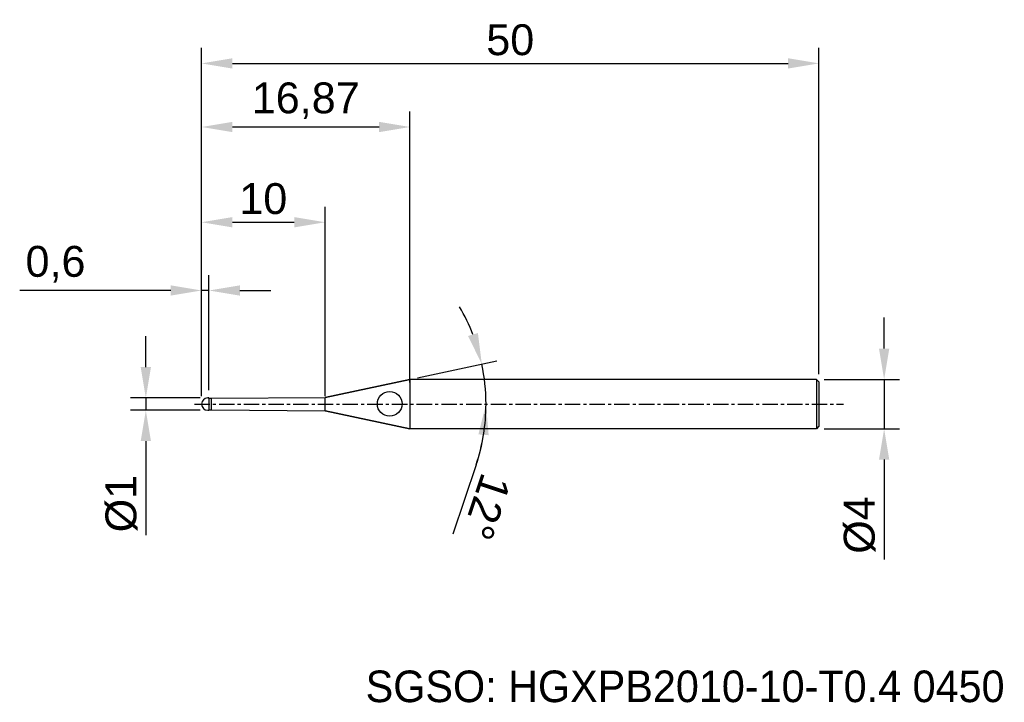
# Model space of a CAD drawing. Header units: millimetres. Extents: x 7879.2 to 7958.9, y 6079.1 to 6134.4.
import ezdxf
from ezdxf.enums import TextEntityAlignment as Align

# ---------------------------------------------------------------- set-up
doc = ezdxf.new("R2010")
doc.units = ezdxf.units.MM
doc.linetypes.add('CENTER', pattern=[2, 1.25, -0.25, 0.25, -0.25])
for name, color, linetype, lineweight in [('1', 4, 'Continuous', 25), ('SK1', 4, 'Continuous', 25), ('SK4', 2, 'Continuous', 25), ('SK6', 5, 'Continuous', 25)]:
    doc.layers.add(name, color=color, linetype=linetype, lineweight=lineweight)
doc.styles.add('MS PGothic', font='txt')
doc.styles.get("Standard").update_dxf_attribs({"font": 'arial.ttf'})
doc.dimstyles.new('ISO-25', dxfattribs={"dimtxt": 2.5, "dimasz": 2.5, "dimexe": 1.25, "dimexo": 0.625, "dimtad": 1, "dimtxsty": 'Standard', "dimcen": 2.5, "dimadec": 0, "dimazin": 0, "dimtfac": 1, "dimtmove": 0, "dimatfit": 3, "dimfxl": 1, "dimarcsym": 0})

# ---------------------------------------------------------------- blocks, each defined once
blk = doc.blocks.new('*D27')
at = {"color": 0, "linetype": 'ByBlock', "lineweight": -2, "transparency": 16777216}
for p, q in [((7949.19, 6107.788), (7949.19, 6110.288)), ((7944.337, 6105.288), (7950.44, 6105.288)), ((7949.19, 6105.288), (7949.19, 6101.288)), ((7944.337, 6101.288), (7950.44, 6101.288)), ((7949.19, 6098.788), (7949.19, 6090.69))]:
    blk.add_line(p, q, dxfattribs=at)
at = {"color": 0, "linetype": 'ByBlock', "transparency": 16777216}
for points in [[(7948.773, 6107.788), (7949.607, 6107.788), (7949.19, 6105.288)], [(7948.773, 6098.788), (7949.607, 6098.788), (7949.19, 6101.288)]]:
    blk.add_solid(points, dxfattribs=at)
at = {"layer": 'Defpoints', "color": 0, "linetype": 'ByBlock', "transparency": 16777216}
for p in [(7943.712, 6105.288), (7943.712, 6101.288), (7949.19, 6101.288)]:
    blk.add_point(p, dxfattribs=at)
at = {"color": 0, "linetype": 'ByBlock', "transparency": 16777216, "insert": (7947.219, 6093.489), "char_height": 2.5, "attachment_point": 5, "rotation": 90}
blk.add_mtext('{\\fArial|b0|i0|c134|p34;%%C}4', dxfattribs=at)
blk = doc.blocks.new('*D28')
at = {"color": 0, "linetype": 'ByBlock', "lineweight": -2, "transparency": 16777216}
for p, q in [((7889.399, 6106.288), (7889.399, 6108.788)), ((7893.787, 6103.788), (7888.149, 6103.788)), ((7889.399, 6103.788), (7889.399, 6102.788)), ((7893.787, 6102.788), (7888.149, 6102.788)), ((7889.399, 6100.288), (7889.399, 6092.662))]:
    blk.add_line(p, q, dxfattribs=at)
at = {"color": 0, "linetype": 'ByBlock', "transparency": 16777216}
for points in [[(7888.982, 6106.288), (7889.816, 6106.288), (7889.399, 6103.788)], [(7888.982, 6100.288), (7889.816, 6100.288), (7889.399, 6102.788)]]:
    blk.add_solid(points, dxfattribs=at)
at = {"layer": 'Defpoints', "color": 0, "linetype": 'ByBlock', "transparency": 16777216}
for p in [(7894.412, 6103.788), (7889.399, 6102.788), (7894.412, 6102.788)]:
    blk.add_point(p, dxfattribs=at)
at = {"color": 0, "linetype": 'ByBlock', "transparency": 16777216, "insert": (7887.428, 6095.225), "char_height": 2.5, "attachment_point": 5, "rotation": 90}
blk.add_mtext('{\\fArial|b0|i0|c134|p34;%%C}1', dxfattribs=at)
blk = doc.blocks.new('*D29')
at = {"color": 0, "linetype": 'ByBlock', "lineweight": -2, "transparency": 16777216}
for p, q in [((7893.912, 6103.913), (7893.912, 6113.738)), ((7894.512, 6104.413), (7894.512, 6113.738)), ((7891.412, 6112.488), (7879.184, 6112.488)), ((7894.512, 6112.488), (7893.912, 6112.488)), ((7897.012, 6112.488), (7899.512, 6112.488))]:
    blk.add_line(p, q, dxfattribs=at)
at = {"color": 0, "linetype": 'ByBlock', "transparency": 16777216}
for points in [[(7891.412, 6112.905), (7891.412, 6112.072), (7893.912, 6112.488)], [(7897.012, 6112.905), (7897.012, 6112.072), (7894.512, 6112.488)]]:
    blk.add_solid(points, dxfattribs=at)
at = {"layer": 'Defpoints', "color": 0, "linetype": 'ByBlock', "transparency": 16777216}
for p in [(7894.512, 6112.488), (7893.912, 6103.288), (7894.512, 6103.788)]:
    blk.add_point(p, dxfattribs=at)
at = {"color": 0, "linetype": 'ByBlock', "transparency": 16777216, "insert": (7882.084, 6114.616), "char_height": 2.5, "attachment_point": 5}
blk.add_mtext('0,6', dxfattribs=at)
blk = doc.blocks.new('*D30')
at = {"color": 0, "linetype": 'ByBlock', "lineweight": -2, "transparency": 16777216}
for p, q in [((7893.912, 6103.913), (7893.912, 6119.266)), ((7903.912, 6103.913), (7903.912, 6119.266)), ((7896.412, 6118.016), (7901.412, 6118.016))]:
    blk.add_line(p, q, dxfattribs=at)
at = {"color": 0, "linetype": 'ByBlock', "transparency": 16777216}
for points in [[(7896.412, 6118.433), (7896.412, 6117.599), (7893.912, 6118.016)], [(7901.412, 6118.433), (7901.412, 6117.599), (7903.912, 6118.016)]]:
    blk.add_solid(points, dxfattribs=at)
at = {"layer": 'Defpoints', "color": 0, "linetype": 'ByBlock', "transparency": 16777216}
for p in [(7903.912, 6118.016), (7893.912, 6103.288), (7903.912, 6103.288)]:
    blk.add_point(p, dxfattribs=at)
at = {"color": 0, "linetype": 'ByBlock', "transparency": 16777216, "insert": (7898.912, 6119.917), "char_height": 2.5, "attachment_point": 5}
blk.add_mtext('10', dxfattribs=at)
blk = doc.blocks.new('*D31')
at = {"color": 0, "linetype": 'ByBlock', "lineweight": -2, "transparency": 16777216}
for p, q in [((7893.912, 6103.913), (7893.912, 6126.984)), ((7910.782, 6105.031), (7910.782, 6126.984)), ((7896.412, 6125.734), (7908.282, 6125.734))]:
    blk.add_line(p, q, dxfattribs=at)
at = {"color": 0, "linetype": 'ByBlock', "transparency": 16777216}
for points in [[(7896.412, 6126.15), (7896.412, 6125.317), (7893.912, 6125.734)], [(7908.282, 6126.15), (7908.282, 6125.317), (7910.782, 6125.734)]]:
    blk.add_solid(points, dxfattribs=at)
at = {"layer": 'Defpoints', "color": 0, "linetype": 'ByBlock', "transparency": 16777216}
for p in [(7910.782, 6125.734), (7910.782, 6104.406), (7893.912, 6103.288)]:
    blk.add_point(p, dxfattribs=at)
at = {"color": 0, "linetype": 'ByBlock', "transparency": 16777216, "insert": (7902.347, 6127.861), "char_height": 2.5, "attachment_point": 5}
blk.add_mtext('16,87', dxfattribs=at)
blk = doc.blocks.new('*D32')
at = {"color": 0, "linetype": 'ByBlock', "lineweight": -2, "transparency": 16777216}
for p, q in [((7893.912, 6103.913), (7893.912, 6132.136)), ((7943.912, 6105.713), (7943.912, 6132.136)), ((7896.412, 6130.886), (7941.412, 6130.886))]:
    blk.add_line(p, q, dxfattribs=at)
at = {"color": 0, "linetype": 'ByBlock', "transparency": 16777216}
for points in [[(7896.412, 6131.303), (7896.412, 6130.469), (7893.912, 6130.886)], [(7941.412, 6131.303), (7941.412, 6130.469), (7943.912, 6130.886)]]:
    blk.add_solid(points, dxfattribs=at)
at = {"layer": 'Defpoints', "color": 0, "linetype": 'ByBlock', "transparency": 16777216}
for p in [(7943.912, 6130.886), (7943.912, 6105.088), (7893.912, 6103.288)]:
    blk.add_point(p, dxfattribs=at)
at = {"color": 0, "linetype": 'ByBlock', "transparency": 16777216, "insert": (7918.912, 6132.787), "char_height": 2.5, "attachment_point": 5}
blk.add_mtext('50', dxfattribs=at)
blk = doc.blocks.new('*D41')
at = {"color": 0, "linetype": 'ByBlock', "lineweight": -2, "transparency": 16777216}
for p, q in [((7911.394, 6105.418), (7917.83, 6106.786)), ((7916.145, 6098.353), (7914.27, 6092.739))]:
    blk.add_line(p, q, dxfattribs=at)
for start, end in [(21.20683, 30.41367), (0, 12), (341.52622, 0), (341.58633, 350.79317)]:
    blk.add_arc((7901.373, 6103.288), 15.575, start, end, dxfattribs=at)
at = {"color": 0, "linetype": 'ByBlock', "transparency": 16777216}
for points in [[(7916.292, 6109.041), (7915.494, 6108.803), (7916.607, 6106.526)], [(7916.332, 6100.83), (7917.163, 6100.763), (7916.948, 6103.288)]]:
    blk.add_solid(points, dxfattribs=at)
at = {"layer": 'Defpoints', "color": 0, "linetype": 'ByBlock', "transparency": 16777216}
for p in [(7910.782, 6105.288), (7916.796, 6105.456), (7893.331, 6103.288), (7903.912, 6103.828), (7945.909, 6103.288)]:
    blk.add_point(p, dxfattribs=at)
at = {"color": 0, "linetype": 'ByBlock', "transparency": 16777216, "insert": (7916.991, 6094.95), "char_height": 2.5, "attachment_point": 5, "rotation": 251.52622}
blk.add_mtext('12°', dxfattribs=at)

msp = doc.modelspace()

# ---------------------------------------------------------------- linework, layer by layer
at = {"color": 4, "linetype": 'ByBlock'}
for p, q in [((7910.782, 6105.288), (7903.912, 6103.828)), ((7910.782, 6105.288), (7910.782, 6101.288)), ((7894.512, 6103.788), (7894.412, 6103.788)), ((7894.512, 6103.763), (7894.512, 6103.788)), ((7894.512, 6103.763), (7894.712, 6103.763)), ((7894.712, 6103.763), (7903.912, 6103.828)), ((7894.712, 6102.813), (7894.712, 6103.763)), ((7903.912, 6102.749), (7903.912, 6103.828)), ((7894.512, 6102.813), (7894.712, 6102.813)), ((7894.712, 6102.813), (7903.912, 6102.749)), ((7910.782, 6101.288), (7903.912, 6102.749)), ((7943.712, 6101.288), (7910.782, 6101.288))]:
    msp.add_line(p, q, dxfattribs=at)
msp.add_arc((7894.416, 6103.284), 0.505, 90.51616, 179.48384, dxfattribs=at)
at = {"layer": '1', "color": 4, "linetype": 'Continuous'}
msp.add_circle((7909.149, 6103.302), 1, dxfattribs=at)
at = {"layer": 'SK1', "color": 4, "linetype": 'Continuous'}
for p, q in [((7903.912, 6103.828), (7910.782, 6105.288)), ((7943.712, 6105.288), (7910.782, 6105.288)), ((7943.712, 6105.288), (7943.912, 6105.088)), ((7943.712, 6105.288), (7943.712, 6101.288)), ((7943.912, 6105.088), (7943.912, 6101.488)), ((7894.412, 6103.788), (7894.512, 6103.788)), ((7894.512, 6103.788), (7894.512, 6103.763)), ((7894.512, 6103.763), (7894.512, 6102.813)), ((7894.412, 6102.788), (7894.512, 6102.788)), ((7894.512, 6102.788), (7894.512, 6102.813)), ((7903.912, 6102.749), (7910.782, 6101.288)), ((7943.912, 6101.488), (7943.712, 6101.288))]:
    msp.add_line(p, q, dxfattribs=at)
msp.add_arc((7894.412, 6103.288), 0.5, 90, 270, dxfattribs=at)
at = {"layer": 'SK4', "linetype": 'CENTER'}
msp.add_line((7893.331, 6103.288), (7945.909, 6103.288), dxfattribs=at)

# ---------------------------------------------------------------- texts
at = {"layer": 'SK6', "color": 5, "linetype": 'Continuous', "style": 'MS PGothic'}
msp.add_text('SGSO: HGXPB2010-10-T0.4 0450', height=2.55961, dxfattribs=at).set_placement((7907.202, 6078.369), align=Align.BOTTOM_LEFT)

# ---------------------------------------------------------------- dimensions: what is measured, and where the dimension line sits
at = {"linetype": 'ByBlock'}
for base, p2, picture, middle in [((7943.912, 6130.886), (7943.912, 6105.088), '*D32', (7918.912, 6132.787)), ((7910.782, 6125.734), (7910.782, 6104.406), '*D31', (7902.347, 6127.861)), ((7903.912, 6118.016), (7903.912, 6103.288), '*D30', (7898.912, 6119.917))]:
    dim = msp.add_linear_dim(base=base, p1=(7893.912, 6103.288), p2=p2, dimstyle='ISO-25', dxfattribs=at)
    dim.commit()
    dim.dimension.update_dxf_attribs({"geometry": picture, "text_midpoint": middle})
dim = msp.add_linear_dim(base=(7894.512, 6112.488), p1=(7893.912, 6103.288), p2=(7894.512, 6103.788), dimstyle='ISO-25', dxfattribs=at)
dim.commit()
dim.dimension.update_dxf_attribs({"geometry": '*D29', "text_midpoint": (7882.084, 6112.488), "dimtype": 160})
dim = msp.add_angular_dim_2l(base=(7916.796, 6105.456), line1=((7910.782, 6105.288), (7903.912, 6103.828)), line2=((7893.331, 6103.288), (7945.909, 6103.288)), dimstyle='ISO-25', dxfattribs=at)
dim.commit()
dim.dimension.update_dxf_attribs({"geometry": '*D41', "text_midpoint": (7916.991, 6094.95)})
for base, p1, p2, picture, middle in [((7949.19, 6101.288), (7943.712, 6105.288), (7943.712, 6101.288), '*D27', (7947.219, 6093.489)), ((7889.399, 6102.788), (7894.412, 6103.788), (7894.412, 6102.788), '*D28', (7887.428, 6095.225))]:
    dim = msp.add_linear_dim(base=base, p1=p1, p2=p2, angle=90, text='{\\fArial|b0|i0|c134|p34;%%C}<>', dimstyle='ISO-25', dxfattribs=at)
    dim.commit()
    dim.dimension.update_dxf_attribs({"geometry": picture, "text_midpoint": middle})

doc.saveas('drawing.dxf')
